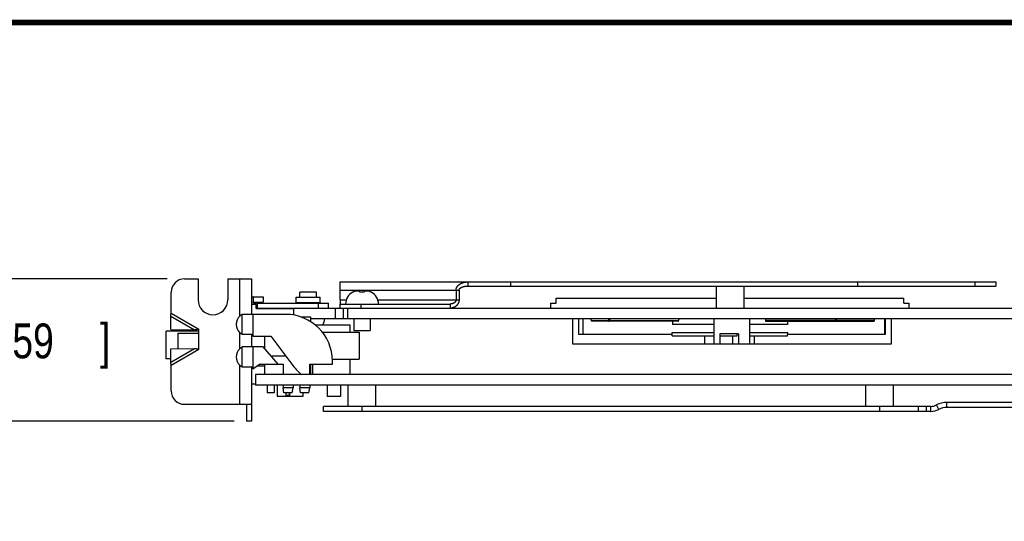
# Model space of a CAD drawing. Header units: inches. Extents: x 0.2 to 16.8, y 0.1 to 10.8.
# Tile 15 of 17: x 6.1 to 9.7, y 9 to 10.8. Entities that reach past the tile are written whole.
import ezdxf

# ---------------------------------------------------------------- set-up
doc = ezdxf.new("R2010")
doc.units = ezdxf.units.IN
doc.header["$LTSCALE"] = 0.935
doc.header["$MEASUREMENT"] = 0
doc.layers.get('0').update_dxf_attribs({"linetype": 'CONTINUOUS'})
doc.layers.add('DIMENSIONS', color=7, linetype='CONTINUOUS')
doc.styles.get("Standard").update_dxf_attribs({"font": 'txt', "width": 0.8})
doc.dimstyles.new('DIMSTYLE_1', dxfattribs={"dimtxt": 0.125, "dimasz": 0.18, "dimexe": 0.18, "dimexo": 0.0625, "dimgap": 0.09, "dimtad": 0, "dimtih": 1, "dimtoh": 1, "dimdec": 3, "dimlfac": 1.666667, "dimzin": 4, "dimdsep": 46, "dimtxsty": 'STANDARD', "dimblk": '_FILLED', "dimblk1": '_FILLED', "dimblk2": '_FILLED', "dimcen": 0.09, "dimadec": 0, "dimazin": 0, "dimtp": 0.01, "dimtm": 0.01, "dimtfac": 1, "dimtdec": 3, "dimtofl": 0, "dimtmove": 0, "dimatfit": 3, "dimldrblk": '_FILLED', "dimfxl": 1, "dimtolj": 1, "dimtzin": 4, "dimarcsym": 0})

# ---------------------------------------------------------------- blocks, each defined once
blk = doc.blocks.new('_FILLED')
at = {"color": 0, "linetype": 'BYBLOCK'}
blk.add_solid([(0, 0), (-1, 0.174), (-1, -0.174)], dxfattribs=at)
blk = doc.blocks.new('*D18')
at = {"layer": 'DIMENSIONS', "color": 2, "linetype": 'CONTINUOUS'}
for p, q in [((5.9212, 9.838), (5.9212, 10.198)), ((6.6747, 9.838), (5.7962, 9.838)), ((6.9147, 9.328), (5.7962, 9.328)), ((5.9212, 9.328), (5.9212, 8.968))]:
    blk.add_line(p, q, dxfattribs=at)
at = {"layer": 'DIMENSIONS', "color": 2, "linetype": 'CONTINUOUS', "xscale": 0.18, "yscale": 0.18, "zscale": 0.18}
for p, rotation in [((5.9212, 9.838), 270), ((5.9212, 9.328), 90)]:
    blk.add_blockref('_FILLED', p, dxfattribs=dict(at, rotation=rotation))
at = {"layer": 'DIMENSIONS', "color": 2, "linetype": 'CONTINUOUS', "width": 0.8}
for s, p in [('.850', (5.3087, 9.5531)), ('[', (5.8337, 9.5531)), ('21.59', (5.9337, 9.5531)), (']', (6.4337, 9.5531))]:
    blk.add_text(s, height=0.125, dxfattribs=at).set_placement(p)

msp = doc.modelspace()

# ---------------------------------------------------------------- linework, layer by layer
at = {"color": 7, "linetype": 'CONTINUOUS'}
for p, q in [((6.73716, 9.83801), (6.78576, 9.83801)), ((6.78576, 9.83801), (6.78576, 9.76301)), ((6.89256, 9.83801), (6.89256, 9.76301)), ((6.89256, 9.83801), (6.97716, 9.83801)), ((6.93516, 9.70454), (6.93516, 9.83801)), ((6.97716, 9.83801), (6.97716, 9.71081)), ((7.29515, 9.8275), (7.29515, 9.82619)), ((7.29515, 9.8275), (9.64716, 9.8275)), ((7.75355, 9.8275), (7.75355, 9.8125)), ((7.9058, 9.8275), (7.9058, 9.8125)), ((9.15095, 9.8275), (9.15095, 9.8125)), ((9.57216, 9.8275), (9.57216, 9.8125)), ((9.64716, 9.8275), (9.64716, 9.8125)), ((6.68916, 9.71517), (6.68916, 9.79001)), ((7.15103, 9.77201), (7.15103, 9.7903)), ((7.21009, 9.7903), (7.15103, 9.7903)), ((7.21009, 9.77201), (7.21009, 9.7903)), ((7.29515, 9.76301), (7.29515, 9.7975)), ((7.29515, 9.7975), (7.72173, 9.7975)), ((7.35364, 9.79504), (7.36503, 9.79504)), ((7.36558, 9.79072), (7.36493, 9.79587)), ((7.38259, 9.79587), (7.38194, 9.79072)), ((7.38248, 9.79504), (7.39388, 9.79504)), ((7.71112, 9.7975), (7.71112, 9.76301)), ((7.72173, 9.7975), (7.72173, 9.76301)), ((7.75355, 9.8125), (9.64716, 9.8125)), ((8.64427, 9.8125), (8.64427, 9.73301)), ((8.74325, 9.8125), (8.74325, 9.73301)), ((6.98316, 9.77321), (6.98316, 9.75521)), ((6.98316, 9.77321), (7.01916, 9.77321)), ((6.98316, 9.75521), (7.01916, 9.75521)), ((6.99816, 9.75101), (6.99816, 9.73301)), ((6.99816, 9.75101), (7.25316, 9.75101)), ((7.01916, 9.77321), (7.01916, 9.75521)), ((7.13706, 9.75401), (7.13706, 9.77201)), ((7.13706, 9.77201), (7.22406, 9.77201)), ((7.13706, 9.75401), (7.22406, 9.75401)), ((7.21716, 9.73301), (7.21716, 9.75101)), ((7.22406, 9.75401), (7.22406, 9.77201)), ((7.25316, 9.73301), (7.25316, 9.75101)), ((7.29515, 9.76301), (7.31709, 9.76301)), ((7.29515, 9.73301), (7.29515, 9.74801)), ((7.29515, 9.74801), (7.68991, 9.74801)), ((7.37015, 9.73301), (7.37015, 9.74801)), ((7.43042, 9.76301), (7.72173, 9.76301)), ((7.68991, 9.74801), (7.68991, 9.73301)), ((8.05124, 9.73301), (8.05124, 9.75097)), ((8.05124, 9.75097), (8.07014, 9.75097)), ((8.07014, 9.75097), (8.07014, 9.76845)), ((8.07014, 9.76845), (8.64427, 9.76845)), ((8.74325, 9.76845), (9.31738, 9.76845)), ((9.31738, 9.75097), (9.31738, 9.76845)), ((9.31738, 9.75097), (9.33628, 9.75097)), ((9.33628, 9.73301), (9.33628, 9.75097)), ((6.68916, 9.71517), (6.78816, 9.65801)), ((6.99369, 9.74639), (6.97716, 9.74639)), ((6.99369, 9.73222), (6.99369, 9.74639)), ((6.99369, 9.73222), (7.12834, 9.73222)), ((6.99816, 9.73301), (14.37336, 9.73301)), ((7.00356, 9.73301), (7.00356, 9.73222)), ((7.12834, 9.73222), (7.12834, 9.70839)), ((7.27836, 9.69581), (7.27836, 9.73301)), ((7.30656, 9.73301), (7.30656, 9.69581)), ((7.32156, 9.73301), (7.32156, 9.69581)), ((6.68833, 9.65659), (6.68761, 9.70441)), ((6.68761, 9.70441), (6.77261, 9.65533)), ((6.94353, 9.63881), (6.94353, 9.71081)), ((7.10001, 9.71081), (6.94353, 9.71081)), ((6.98256, 9.71081), (6.98256, 9.63281)), ((7.15415, 9.70181), (7.18856, 9.70181)), ((7.18856, 9.70181), (7.18856, 9.68549)), ((7.18856, 9.69581), (12.98256, 9.69581)), ((7.34423, 9.69581), (7.34423, 9.65353)), ((7.40329, 9.69581), (7.40329, 9.65353)), ((8.12818, 9.69581), (8.12818, 9.60545)), ((8.15094, 9.63853), (8.15094, 9.69581)), ((8.16672, 9.63853), (8.16672, 9.69581)), ((8.25754, 9.68749), (8.19666, 9.68749)), ((8.50777, 9.68608), (8.19722, 9.68608)), ((8.5089, 9.68749), (8.26066, 9.68749)), ((8.48706, 9.68608), (8.48706, 9.67396)), ((8.63706, 9.60545), (8.63706, 9.69581)), ((8.76462, 9.60545), (8.76462, 9.69581)), ((8.82094, 9.69032), (9.07008, 9.69032)), ((8.82305, 9.68608), (9.21053, 9.68608)), ((8.90045, 9.68608), (8.90045, 9.67396)), ((9.07438, 9.69032), (9.21111, 9.69032)), ((9.24767, 9.69581), (9.24767, 9.63853)), ((9.24965, 9.69581), (9.24965, 9.63853)), ((9.27326, 9.60545), (9.27326, 9.69581)), ((6.67116, 9.55151), (6.67116, 9.65051)), ((6.78816, 9.65051), (6.67116, 9.65051)), ((6.68833, 9.65659), (6.77261, 9.65533)), ((6.71316, 9.64391), (6.71316, 9.58781)), ((6.71316, 9.64391), (6.78816, 9.64391)), ((6.78816, 9.58601), (6.78816, 9.65801)), ((6.93516, 9.58754), (6.93516, 9.64509)), ((7.33149, 9.67198), (7.20725, 9.67198)), ((7.23188, 9.64661), (7.36376, 9.64661)), ((7.33149, 9.64661), (7.33149, 9.67198)), ((7.34423, 9.65353), (7.40329, 9.65353)), ((7.36376, 9.64661), (7.36376, 9.55061)), ((8.48588, 9.6338), (8.48588, 9.64561)), ((8.48588, 9.64561), (8.63706, 9.64561)), ((8.63706, 9.67396), (8.48706, 9.67396)), ((8.90045, 9.67396), (8.76462, 9.67396)), ((8.76462, 9.64561), (8.90163, 9.64561)), ((8.90163, 9.63853), (8.90163, 9.64561)), ((6.98256, 9.63881), (6.94353, 9.63881)), ((6.97716, 9.63881), (6.97716, 9.59381)), ((6.98256, 9.63281), (7.04616, 9.63281)), ((7.02376, 9.63281), (7.02376, 9.58913)), ((7.04616, 9.63281), (7.12162, 9.53201)), ((8.48588, 9.63853), (8.15094, 9.63853)), ((8.48588, 9.6338), (8.63706, 9.6338)), ((8.60177, 9.6338), (8.60177, 9.60545)), ((8.65678, 9.64089), (8.65678, 9.60545)), ((8.72447, 9.64089), (8.65678, 9.64089)), ((8.65678, 9.6338), (8.71895, 9.6338)), ((8.70306, 9.6338), (8.70306, 9.60545)), ((8.71895, 9.6338), (8.71895, 9.64089)), ((8.72447, 9.64089), (8.72447, 9.60545)), ((8.76462, 9.6338), (8.8995, 9.6338)), ((8.77975, 9.6338), (8.77975, 9.60545)), ((8.8995, 9.6338), (8.8995, 9.63853)), ((9.24965, 9.63853), (8.8995, 9.63853)), ((6.68761, 9.53962), (6.77261, 9.5887)), ((6.68761, 9.53962), (6.68833, 9.58744)), ((6.68833, 9.58744), (6.77261, 9.5887)), ((6.68916, 9.52886), (6.78816, 9.58601)), ((6.94353, 9.52181), (6.94353, 9.59381)), ((7.01976, 9.59381), (6.94353, 9.59381)), ((6.98256, 9.59381), (6.98256, 9.51581)), ((7.07256, 9.53201), (7.01976, 9.59381)), ((8.12818, 9.60545), (9.27326, 9.60545)), ((6.68779, 9.55151), (6.67116, 9.55151)), ((7.04693, 9.56201), (7.09916, 9.56201)), ((7.26739, 9.55061), (7.36376, 9.55061)), ((7.26756, 9.53201), (7.26756, 9.54326)), ((7.33149, 9.49481), (7.33149, 9.55061)), ((6.68916, 9.43601), (6.68916, 9.52886)), ((6.93516, 9.38801), (6.93516, 9.52809)), ((6.98256, 9.52181), (6.94353, 9.52181)), ((6.97716, 9.52181), (6.97716, 9.32801)), ((6.98256, 9.51581), (7.00656, 9.53201)), ((6.99767, 9.52601), (7.02376, 9.52601)), ((7.00656, 9.53201), (7.09056, 9.53201)), ((7.02376, 9.53201), (7.02376, 9.49481)), ((7.09056, 9.53201), (7.09056, 9.49481)), ((7.18656, 9.49481), (7.18656, 9.53201)), ((7.18656, 9.53201), (7.26756, 9.53201)), ((7.18856, 9.53201), (7.18856, 9.49481)), ((7.19616, 9.53201), (7.19616, 9.49481)), ((6.99156, 9.49481), (6.99156, 9.45701)), ((10.53156, 9.49481), (6.99156, 9.49481)), ((6.99156, 9.46056), (6.97716, 9.46056)), ((10.53156, 9.45701), (6.99156, 9.45701)), ((7.03416, 9.45701), (7.03416, 9.42881)), ((7.05816, 9.45701), (7.05816, 9.42881)), ((7.06905, 9.45701), (7.06905, 9.41568)), ((7.09056, 9.45701), (7.09056, 9.44681)), ((7.09356, 9.42881), (7.09056, 9.44681)), ((7.12356, 9.42881), (7.12656, 9.44681)), ((7.12656, 9.45701), (7.12656, 9.44681)), ((7.15056, 9.45701), (7.15056, 9.44681)), ((7.15356, 9.42881), (7.15056, 9.44681)), ((7.18356, 9.42881), (7.18656, 9.44681)), ((7.18656, 9.45701), (7.18656, 9.44681)), ((7.24881, 9.45701), (7.24881, 9.41568)), ((7.29606, 9.45701), (7.29606, 9.41568)), ((7.32427, 9.38053), (7.32427, 9.45701)), ((7.42325, 9.38053), (7.42325, 9.45701)), ((9.18127, 9.38053), (9.18127, 9.45701)), ((9.28025, 9.38053), (9.28025, 9.45701)), ((7.05816, 9.42881), (7.03416, 9.42881)), ((7.11204, 9.41568), (7.06905, 9.41568)), ((7.12356, 9.42881), (7.09356, 9.42881)), ((7.10016, 9.42881), (7.10016, 9.41981)), ((7.11216, 9.41981), (7.10016, 9.41981)), ((7.11204, 9.41981), (7.11204, 9.41568)), ((7.11216, 9.42881), (7.11216, 9.41981)), ((7.11417, 9.42881), (7.11417, 9.41568)), ((7.16141, 9.41568), (7.11417, 9.41568)), ((7.18356, 9.42881), (7.15356, 9.42881)), ((7.16141, 9.42881), (7.16141, 9.41568)), ((7.29606, 9.41568), (7.24881, 9.41568)), ((9.47154, 9.37693), (9.47154, 9.39493)), ((9.9771, 9.39493), (9.47154, 9.39493)), ((6.73716, 9.38801), (6.97716, 9.38801)), ((6.95916, 9.38801), (6.95916, 9.32801)), ((7.23576, 9.36253), (7.23576, 9.38053)), ((9.41393, 9.38053), (7.23576, 9.38053)), ((9.41393, 9.36253), (7.23576, 9.36253)), ((7.37376, 9.36253), (7.37376, 9.38053)), ((9.23076, 9.36253), (9.23076, 9.38053)), ((9.36876, 9.38053), (9.36876, 9.36253)), ((9.39876, 9.36253), (9.39876, 9.38053)), ((9.41393, 9.36253), (9.41393, 9.38053)), ((9.44274, 9.36973), (9.43427, 9.38561)), ((9.9771, 9.37693), (9.47154, 9.37693)), ((6.97716, 9.32801), (6.95916, 9.32801))]:
    msp.add_line(p, q, dxfattribs=at)
at = {"color": 7, "linetype": 'CONTINUOUS', "const_width": 0.02}
msp.add_lwpolyline([(16.75, 10.75859), (0.25, 10.75859)], dxfattribs=at)
at = {"color": 7, "linetype": 'CONTINUOUS'}
for centre, radius, start, end in [((6.73716, 9.79001), 0.048, 90, 180), ((7.36305, 9.74801), 0.04835, 117.95497, 180), ((7.38447, 9.74801), 0.04835, 0, 62.04503), ((6.83916, 9.76301), 0.0534, 180, 360), ((6.98316, 9.74921), 0.024, 90, 104.47826), ((6.98316, 9.74921), 0.006, 90, 180), ((6.99816, 9.71201), 0.039, 90, 118.18586), ((7.13406, 9.75401), 0.003, 270, 360), ((7.22706, 9.75401), 0.003, 180, 266.53846), ((6.99816, 9.71201), 0.021, 90, 102.27688), ((6.96394, 9.67481), 0.04138, 134.07633, 225.92367), ((6.96394, 9.67481), 0.04139, 119.55564, 121.66091), ((7.10001, 9.54326), 0.16755, 0, 90), ((7.19127, 9.69581), 0.04835, 330.46185, 360), ((6.96394, 9.67481), 0.04139, 238.33909, 240.44436), ((6.96394, 9.55781), 0.04138, 134.07633, 225.92367), ((6.96394, 9.55781), 0.04139, 119.55564, 121.66091), ((6.96394, 9.55781), 0.04139, 238.33909, 240.44436), ((7.30524, 9.66947), 0.22937, 216.81867, 229.59379), ((6.73716, 9.43601), 0.048, 180, 270), ((9.47154, 9.31571), 0.07921, 90, 118.06948), ((9.41393, 9.42374), 0.04321, 270, 298.06948), ((9.41393, 9.42374), 0.06121, 270, 298.06948), ((9.47154, 9.31571), 0.06121, 90, 118.06948)]:
    msp.add_arc(centre, radius, start, end, dxfattribs=at)
for points, knots in [([(7.29515, 9.8125), (7.29515, 9.81259), (7.29515, 9.81294), (7.29515, 9.81355), (7.29515, 9.81434), (7.29515, 9.81513), (7.29515, 9.81591), (7.29515, 9.81668), (7.29515, 9.81744), (7.29515, 9.81819), (7.29515, 9.81892), (7.29515, 9.81964), (7.29515, 9.82034), (7.29515, 9.82102), (7.29515, 9.82168), (7.29515, 9.82232), (7.29515, 9.82292), (7.29515, 9.82351), (7.29514, 9.82406), (7.29514, 9.82458), (7.29514, 9.82506), (7.29514, 9.82551), (7.29514, 9.82591), (7.29515, 9.82628), (7.29515, 9.82659), (7.29516, 9.82686), (7.29517, 9.82709), (7.29517, 9.82726), (7.29517, 9.82737), (7.29517, 9.82741), (7.29517, 9.82742)], [0, 0, 0, 0, 0.0168447, 0.0702746, 0.1234399, 0.1762316, 0.2285387, 0.2802491, 0.3312493, 0.3814315, 0.4306887, 0.4788984, 0.5259273, 0.5716367, 0.6158833, 0.6585198, 0.6994076, 0.7384387, 0.7754813, 0.8103556, 0.842877, 0.8728618, 0.9001331, 0.9245151, 0.9458322, 0.9639778, 0.978909, 0.9905846, 0.9989686, 1, 1, 1, 1]), ([(7.29517, 9.82742), (7.29517, 9.82743), (7.29517, 9.82746), (7.29516, 9.8275), (7.29515, 9.8275)], [0, 0, 0, 0, 0.6740934, 1, 1, 1, 1]), ([(7.71112, 9.7975), (7.71112, 9.79776), (7.71113, 9.79828), (7.71117, 9.79907), (7.71124, 9.79986), (7.71135, 9.80065), (7.71148, 9.80145), (7.71165, 9.80225), (7.71185, 9.80306), (7.71208, 9.80387), (7.71235, 9.80468), (7.71265, 9.80549), (7.71298, 9.80631), (7.71335, 9.80712), (7.71376, 9.80793), (7.71421, 9.80874), (7.71469, 9.80955), (7.71521, 9.81036), (7.71577, 9.81116), (7.71637, 9.81196), (7.71701, 9.81276), (7.7177, 9.81356), (7.71844, 9.81435), (7.71922, 9.81514), (7.72005, 9.81592), (7.72093, 9.81669), (7.72185, 9.81745), (7.72283, 9.8182), (7.72385, 9.81894), (7.72493, 9.81966), (7.72605, 9.82036), (7.72723, 9.82104), (7.72845, 9.8217), (7.72973, 9.82234), (7.73105, 9.82295), (7.73242, 9.82353), (7.73385, 9.82408), (7.73532, 9.8246), (7.73684, 9.82508), (7.7384, 9.82553), (7.73999, 9.82594), (7.74162, 9.8263), (7.74327, 9.82662), (7.74494, 9.82689), (7.74663, 9.82711), (7.74833, 9.82728), (7.75006, 9.82741), (7.7518, 9.82749), (7.75296, 9.8275), (7.75355, 9.8275)], [0, 0, 0, 0, 0.013614, 0.0273252, 0.0411518, 0.0551122, 0.069225, 0.0835093, 0.097984, 0.112669, 0.127581, 0.142715, 0.1580676, 0.1736573, 0.1895035, 0.2056264, 0.2220468, 0.2387867, 0.2558685, 0.2733388, 0.2912554, 0.3096453, 0.3285176, 0.3478816, 0.3677471, 0.3881243, 0.4090239, 0.4304605, 0.4524503, 0.4750042, 0.498129, 0.5218294, 0.5461075, 0.570963, 0.5964001, 0.6224433, 0.6491025, 0.6763523, 0.7041551, 0.7324612, 0.76121, 0.7903157, 0.8196589, 0.8491815, 0.8788997, 0.9088283, 0.9389807, 0.9693684, 1, 1, 1, 1]), ([(7.29515, 9.7975), (7.29515, 9.79776), (7.29515, 9.79828), (7.29515, 9.79907), (7.29515, 9.79986), (7.29515, 9.80065), (7.29515, 9.80145), (7.29515, 9.80225), (7.29515, 9.80305), (7.29515, 9.80386), (7.29515, 9.80467), (7.29515, 9.80549), (7.29515, 9.8063), (7.29515, 9.80711), (7.29515, 9.80792), (7.29515, 9.80873), (7.29515, 9.80954), (7.29515, 9.81035), (7.29515, 9.81115), (7.29515, 9.81187), (7.29515, 9.81232), (7.29515, 9.8125)], [0, 0, 0, 0, 0.0520008, 0.1043037, 0.1569009, 0.2097837, 0.2629419, 0.3163641, 0.3700378, 0.4239485, 0.4780689, 0.5322903, 0.5865077, 0.6406932, 0.6948178, 0.748851, 0.8027607, 0.856513, 0.9100709, 0.9634647, 1, 1, 1, 1]), ([(7.3414, 9.79072), (7.34132, 9.79072), (7.34118, 9.79072), (7.34097, 9.79072), (7.34079, 9.79072), (7.34065, 9.79072), (7.34054, 9.79072), (7.34046, 9.79072), (7.34041, 9.79072), (7.34039, 9.79072), (7.34039, 9.79072)], [0, 0, 0, 0, 0.2334558, 0.4362388, 0.6081547, 0.7490385, 0.8587551, 0.9371994, 0.9842961, 1, 1, 1, 1]), ([(7.35364, 9.79504), (7.35333, 9.79497), (7.35268, 9.79483), (7.35168, 9.79458), (7.3506, 9.79429), (7.34944, 9.79395), (7.34818, 9.79355), (7.34684, 9.79308), (7.34546, 9.79256), (7.34408, 9.79199), (7.34273, 9.79137), (7.34184, 9.79094), (7.3414, 9.79072)], [0, 0, 0, 0, 0.0736019, 0.1526528, 0.2380349, 0.3308102, 0.4322903, 0.5429882, 0.6578874, 0.7722496, 0.8862794, 1, 1, 1, 1]), ([(7.35794, 9.79587), (7.35769, 9.79582), (7.35717, 9.79574), (7.35637, 9.79559), (7.35552, 9.79543), (7.3546, 9.79524), (7.35397, 9.79511), (7.35364, 9.79504)], [0, 0, 0, 0, 0.17404, 0.3591456, 0.5570597, 0.7698507, 1, 1, 1, 1]), ([(7.36235, 9.79623), (7.36216, 9.79622), (7.3618, 9.7962), (7.36125, 9.79617), (7.3607, 9.79613), (7.36015, 9.79609), (7.3596, 9.79604), (7.35905, 9.79599), (7.35849, 9.79593), (7.35812, 9.79589), (7.35794, 9.79587)], [0, 0, 0, 0, 0.1248767, 0.2494041, 0.373724, 0.4980209, 0.6225189, 0.7474787, 0.8731959, 1, 1, 1, 1]), ([(7.36493, 9.79587), (7.36482, 9.79589), (7.3646, 9.79593), (7.36428, 9.79599), (7.36395, 9.79604), (7.36363, 9.79609), (7.36331, 9.79613), (7.36299, 9.79617), (7.36267, 9.7962), (7.36246, 9.79622), (7.36235, 9.79623)], [0, 0, 0, 0, 0.1279296, 0.2544123, 0.3798009, 0.5044103, 0.6285177, 0.7523611, 0.8761374, 1, 1, 1, 1]), ([(7.38194, 9.79072), (7.38158, 9.79072), (7.38086, 9.79072), (7.37978, 9.79072), (7.3787, 9.79072), (7.3776, 9.79072), (7.37651, 9.79072), (7.37541, 9.79072), (7.37431, 9.79072), (7.37321, 9.79072), (7.37211, 9.79072), (7.37101, 9.79072), (7.36991, 9.79072), (7.36882, 9.79072), (7.36773, 9.79072), (7.36665, 9.79072), (7.36594, 9.79072), (7.36558, 9.79072)], [0, 0, 0, 0, 0.0655583, 0.1315905, 0.1980245, 0.2647879, 0.3318079, 0.3990113, 0.4663249, 0.5336751, 0.6009887, 0.6681921, 0.7352121, 0.8019755, 0.8684095, 0.9344417, 1, 1, 1, 1]), ([(7.38517, 9.79623), (7.38506, 9.79622), (7.38485, 9.7962), (7.38452, 9.79617), (7.3842, 9.79613), (7.38388, 9.79609), (7.38356, 9.79604), (7.38324, 9.79599), (7.38291, 9.79593), (7.3827, 9.79589), (7.38259, 9.79587)], [0, 0, 0, 0, 0.1238627, 0.2476389, 0.3714823, 0.4955897, 0.6201991, 0.7455877, 0.8720704, 1, 1, 1, 1]), ([(7.38958, 9.79587), (7.38939, 9.79589), (7.38902, 9.79593), (7.38847, 9.79599), (7.38792, 9.79604), (7.38737, 9.79609), (7.38682, 9.79613), (7.38627, 9.79617), (7.38572, 9.7962), (7.38535, 9.79622), (7.38517, 9.79623)], [0, 0, 0, 0, 0.1268041, 0.2525213, 0.3774811, 0.5019791, 0.6262761, 0.750596, 0.8751233, 1, 1, 1, 1]), ([(7.39388, 9.79504), (7.39355, 9.79511), (7.39291, 9.79524), (7.392, 9.79543), (7.39114, 9.79559), (7.39034, 9.79574), (7.38983, 9.79582), (7.38958, 9.79587)], [0, 0, 0, 0, 0.2307205, 0.4437544, 0.6416313, 0.8264565, 1, 1, 1, 1]), ([(7.40611, 9.79072), (7.40567, 9.79094), (7.40478, 9.79138), (7.40343, 9.79199), (7.40205, 9.79256), (7.40067, 9.79309), (7.39933, 9.79355), (7.39808, 9.79395), (7.39691, 9.79429), (7.39584, 9.79458), (7.39483, 9.79483), (7.39419, 9.79497), (7.39388, 9.79504)], [0, 0, 0, 0, 0.1138869, 0.2280759, 0.3426389, 0.4575563, 0.5680682, 0.6694214, 0.7621092, 0.8474245, 0.9264284, 1, 1, 1, 1]), ([(7.40713, 9.79072), (7.40712, 9.79072), (7.4071, 9.79072), (7.40706, 9.79072), (7.40698, 9.79072), (7.40686, 9.79072), (7.40672, 9.79072), (7.40655, 9.79072), (7.40634, 9.79072), (7.40619, 9.79072), (7.40611, 9.79072)], [0, 0, 0, 0, 0.0157039, 0.0628006, 0.1412449, 0.2509615, 0.3918453, 0.5637612, 0.7665442, 1, 1, 1, 1]), ([(7.72173, 9.7975), (7.72173, 9.79761), (7.72173, 9.79782), (7.72175, 9.79815), (7.72179, 9.79848), (7.72184, 9.79881), (7.72191, 9.79914), (7.722, 9.79949), (7.72211, 9.79983), (7.72224, 9.80019), (7.72239, 9.80055), (7.72256, 9.80092), (7.72276, 9.80129), (7.72298, 9.80168), (7.72323, 9.80207), (7.72352, 9.80246), (7.72383, 9.80287), (7.72418, 9.80328), (7.72457, 9.8037), (7.72499, 9.80413), (7.72547, 9.80456), (7.72599, 9.80501), (7.72657, 9.80546), (7.7272, 9.80592), (7.7279, 9.80639), (7.72867, 9.80686), (7.72951, 9.80734), (7.73042, 9.80781), (7.73141, 9.80828), (7.73248, 9.80875), (7.73363, 9.80921), (7.73487, 9.80965), (7.7362, 9.81008), (7.73762, 9.8105), (7.73913, 9.81088), (7.74074, 9.81124), (7.74242, 9.81156), (7.74417, 9.81185), (7.74598, 9.81208), (7.74782, 9.81227), (7.7497, 9.8124), (7.75161, 9.81248), (7.7529, 9.8125), (7.75355, 9.8125)], [0, 0, 0, 0, 0.0084545, 0.0170006, 0.0256742, 0.0345124, 0.0435536, 0.0528382, 0.0624085, 0.0723094, 0.0825888, 0.0932982, 0.104474, 0.1161422, 0.1283494, 0.1411547, 0.1546222, 0.1688207, 0.1838245, 0.1997141, 0.2165872, 0.2345983, 0.2538966, 0.2745675, 0.2966937, 0.3203593, 0.3456492, 0.3726549, 0.4014755, 0.432199, 0.464892, 0.4996059, 0.5363734, 0.5752871, 0.6164322, 0.6597334, 0.7049972, 0.751928, 0.7999796, 0.8487701, 0.8983359, 0.9487324, 1, 1, 1, 1]), ([(7.29515, 9.76301), (7.29515, 9.76285), (7.29515, 9.76253), (7.29515, 9.76205), (7.29515, 9.76157), (7.29515, 9.76109), (7.29515, 9.76061), (7.29515, 9.76012), (7.29515, 9.75964), (7.29515, 9.75915), (7.29515, 9.75867), (7.29515, 9.75818), (7.29515, 9.75769), (7.29515, 9.7572), (7.29515, 9.75671), (7.29515, 9.75623), (7.29515, 9.75574), (7.29515, 9.75526), (7.29515, 9.75478), (7.29515, 9.75431), (7.29515, 9.75384), (7.29515, 9.75337), (7.29515, 9.75292), (7.29515, 9.75247), (7.29515, 9.75204), (7.29515, 9.75162), (7.29515, 9.75121), (7.29515, 9.75081), (7.29515, 9.75044), (7.29515, 9.75008), (7.29515, 9.74975), (7.29515, 9.74943), (7.29515, 9.74915), (7.29515, 9.74889), (7.29514, 9.74866), (7.29514, 9.74847), (7.29513, 9.74831), (7.29513, 9.74819), (7.29513, 9.74811), (7.29513, 9.74808), (7.29513, 9.74807)], [0, 0, 0, 0, 0.0321152, 0.0642869, 0.0965132, 0.1287923, 0.1611224, 0.193501, 0.2259251, 0.258391, 0.2908927, 0.3234756, 0.356169, 0.3889186, 0.4216591, 0.454323, 0.4868416, 0.5191454, 0.5511646, 0.5828544, 0.6142022, 0.6451589, 0.6756253, 0.7054949, 0.7346549, 0.7629876, 0.7903709, 0.8167134, 0.8419258, 0.8658706, 0.8883906, 0.9093212, 0.9284969, 0.9457586, 0.9609254, 0.9738678, 0.9845389, 0.9928982, 0.9989105, 1, 1, 1, 1]), ([(7.29513, 9.74807), (7.29513, 9.74806), (7.29513, 9.74804), (7.29514, 9.74801), (7.29515, 9.74801)], [0, 0, 0, 0, 0.6382959, 1, 1, 1, 1]), ([(7.72173, 9.76301), (7.72173, 9.7627), (7.72172, 9.76206), (7.72167, 9.76111), (7.72159, 9.76016), (7.72148, 9.75921), (7.72133, 9.75826), (7.72115, 9.75732), (7.72095, 9.75638), (7.7207, 9.75544), (7.72043, 9.75451), (7.72012, 9.75359), (7.71978, 9.75267), (7.71941, 9.75176), (7.719, 9.75085), (7.71856, 9.74996), (7.71809, 9.74908), (7.71759, 9.74821), (7.71705, 9.74735), (7.71649, 9.74651), (7.71589, 9.74568), (7.71526, 9.74487), (7.7146, 9.74408), (7.7139, 9.7433), (7.71318, 9.74254), (7.71242, 9.74181), (7.71164, 9.74109), (7.71082, 9.7404), (7.70998, 9.73973), (7.70911, 9.73908), (7.70821, 9.73846), (7.70728, 9.73787), (7.70633, 9.73731), (7.70535, 9.73678), (7.70435, 9.73627), (7.70332, 9.7358), (7.70228, 9.73537), (7.70121, 9.73496), (7.70013, 9.7346), (7.69904, 9.73427), (7.69793, 9.73397), (7.69681, 9.73372), (7.69568, 9.7335), (7.69454, 9.73332), (7.6934, 9.73319), (7.69224, 9.73309), (7.69108, 9.73303), (7.6903, 9.73301), (7.68991, 9.73301)], [0, 0, 0, 0, 0.0196077, 0.0392357, 0.0588906, 0.078579, 0.0983075, 0.1180833, 0.1379137, 0.1578063, 0.1777691, 0.1978201, 0.2179777, 0.2382448, 0.2586191, 0.279099, 0.2996835, 0.3203726, 0.3411673, 0.3620695, 0.3830873, 0.4042384, 0.4255345, 0.446976, 0.4685632, 0.4902959, 0.5121742, 0.5341975, 0.5563656, 0.5786807, 0.6011536, 0.6237911, 0.6465885, 0.6695381, 0.6926297, 0.7158504, 0.739185, 0.7626165, 0.7861198, 0.8096621, 0.8332333, 0.8568449, 0.8805084, 0.9042353, 0.9280372, 0.951925, 0.9759094, 1, 1, 1, 1]), ([(7.71112, 9.76301), (7.71112, 9.76285), (7.71111, 9.76253), (7.71108, 9.76205), (7.71103, 9.76157), (7.71095, 9.76109), (7.71085, 9.7606), (7.71073, 9.76012), (7.71058, 9.75963), (7.71041, 9.75915), (7.71021, 9.75866), (7.70999, 9.75817), (7.70974, 9.75769), (7.70946, 9.7572), (7.70916, 9.75671), (7.70882, 9.75622), (7.70846, 9.75573), (7.70806, 9.75525), (7.70764, 9.75477), (7.70718, 9.7543), (7.70668, 9.75383), (7.70616, 9.75336), (7.70559, 9.75291), (7.70499, 9.75246), (7.70436, 9.75203), (7.70369, 9.7516), (7.70298, 9.75119), (7.70223, 9.7508), (7.70145, 9.75042), (7.70063, 9.75007), (7.69977, 9.74973), (7.69888, 9.74942), (7.69796, 9.74913), (7.69701, 9.74887), (7.69604, 9.74865), (7.69505, 9.74845), (7.69405, 9.74829), (7.69304, 9.74817), (7.692, 9.74808), (7.69096, 9.74803), (7.69026, 9.74801), (7.68991, 9.74801)], [0, 0, 0, 0, 0.0167554, 0.0335742, 0.0504911, 0.0675413, 0.0847608, 0.1021869, 0.1198576, 0.1378128, 0.156093, 0.1747708, 0.1939136, 0.2135439, 0.2336799, 0.2543403, 0.2755452, 0.2973167, 0.319679, 0.3426778, 0.3663876, 0.3908625, 0.4161231, 0.4421864, 0.4690661, 0.4967723, 0.5253119, 0.5547265, 0.5850654, 0.6163254, 0.648472, 0.6814468, 0.7151672, 0.7495285, 0.7843265, 0.8194154, 0.8548118, 0.8905428, 0.9266353, 0.9631139, 1, 1, 1, 1]), ([(6.68761, 9.70441), (6.68767, 9.70485), (6.68779, 9.70574), (6.68798, 9.70707), (6.68817, 9.70841), (6.68836, 9.70975), (6.68856, 9.7111), (6.68876, 9.71246), (6.68896, 9.71381), (6.68909, 9.71472), (6.68916, 9.71517)], [0, 0, 0, 0, 0.122972, 0.246752, 0.3712267, 0.496282, 0.621803, 0.7476739, 0.8737785, 1, 1, 1, 1]), ([(6.93516, 9.70454), (6.93542, 9.7048), (6.93596, 9.70531), (6.93678, 9.70604), (6.93761, 9.70674), (6.93845, 9.70742), (6.93929, 9.70806), (6.94013, 9.70867), (6.94098, 9.70925), (6.94168, 9.7097), (6.94209, 9.70996), (6.94222, 9.71004)], [0, 0, 0, 0, 0.1242765, 0.2470131, 0.3681591, 0.4876737, 0.6055258, 0.7216923, 0.836158, 0.948914, 1, 1, 1, 1]), ([(8.19666, 9.68749), (8.19654, 9.68838), (8.1963, 9.69017), (8.19591, 9.69281), (8.19562, 9.69469), (8.19546, 9.69569), (8.19544, 9.69581)], [0, 0, 0, 0, 0.3226904, 0.6408275, 0.9542477, 1, 1, 1, 1]), ([(8.19722, 9.68608), (8.19722, 9.68608), (8.1972, 9.68608), (8.19716, 9.68609), (8.19712, 9.68611), (8.19708, 9.68614), (8.19704, 9.68619), (8.197, 9.68624), (8.19696, 9.68631), (8.19693, 9.68639), (8.19689, 9.68647), (8.19686, 9.68657), (8.19682, 9.68668), (8.19679, 9.68679), (8.19676, 9.68692), (8.19674, 9.68705), (8.19671, 9.68719), (8.19668, 9.68734), (8.19667, 9.68744), (8.19666, 9.68749)], [0, 0, 0, 0, 0.0106763, 0.0372169, 0.0662718, 0.099141, 0.1366817, 0.1794112, 0.2276131, 0.2814125, 0.340824, 0.4057827, 0.4761622, 0.5517879, 0.632445, 0.7178849, 0.8078301, 0.9019771, 1, 1, 1, 1]), ([(8.25747, 9.69032), (8.25745, 9.69027), (8.25742, 9.69015), (8.25738, 9.68998), (8.25734, 9.68981), (8.25731, 9.68963), (8.25729, 9.68945), (8.25728, 9.68927), (8.25727, 9.68909), (8.25727, 9.6889), (8.25728, 9.68872), (8.2573, 9.68854), (8.25732, 9.68836), (8.25735, 9.68818), (8.25738, 9.68801), (8.25742, 9.68784), (8.25747, 9.68767), (8.25753, 9.68751), (8.25759, 9.68736), (8.25765, 9.68721), (8.25773, 9.68707), (8.25781, 9.68694), (8.25789, 9.68681), (8.25798, 9.68669), (8.25807, 9.68659), (8.25816, 9.68649), (8.25826, 9.6864), (8.25837, 9.68632), (8.25847, 9.68625), (8.25858, 9.68619), (8.25869, 9.68615), (8.25881, 9.68611), (8.25892, 9.68609), (8.25902, 9.68608), (8.25908, 9.68608), (8.2591, 9.68608)], [0, 0, 0, 0, 0.0337664, 0.06805, 0.1027788, 0.1378762, 0.1732627, 0.2088563, 0.2445729, 0.2803277, 0.3160353, 0.351611, 0.3869708, 0.422033, 0.4567182, 0.4909505, 0.5246582, 0.5577745, 0.5902385, 0.6219959, 0.6530004, 0.6832141, 0.7126092, 0.7411687, 0.7688876, 0.7957742, 0.8218513, 0.8471571, 0.8717458, 0.8956883, 0.9190718, 0.9419988, 0.9645854, 0.9869585, 1, 1, 1, 1]), ([(8.25929, 9.69581), (8.25898, 9.69493), (8.25836, 9.6931), (8.25776, 9.69127), (8.25747, 9.69032)], [0, 0, 0, 0, 0.4852659, 1, 1, 1, 1]), ([(8.2591, 9.68608), (8.25912, 9.68608), (8.25917, 9.68608), (8.25926, 9.68609), (8.25938, 9.68611), (8.25949, 9.68614), (8.2596, 9.68619), (8.25971, 9.68624), (8.25981, 9.68631), (8.25992, 9.68639), (8.26002, 9.68647), (8.26012, 9.68657), (8.26021, 9.68668), (8.2603, 9.68679), (8.26038, 9.68692), (8.26046, 9.68705), (8.26053, 9.68719), (8.2606, 9.68733), (8.26064, 9.68744), (8.26066, 9.68749)], [0, 0, 0, 0, 0.0211874, 0.0723708, 0.1239922, 0.1763453, 0.2297006, 0.2842987, 0.3403454, 0.3980093, 0.4574213, 0.5186748, 0.5818278, 0.6469048, 0.7138995, 0.7827775, 0.8534788, 0.9259208, 1, 1, 1, 1]), ([(8.26066, 9.68749), (8.261, 9.68839), (8.2617, 9.69017), (8.26278, 9.69282), (8.26359, 9.6947), (8.26403, 9.69569), (8.26408, 9.69582)], [0, 0, 0, 0, 0.3204778, 0.6383878, 0.9536546, 1, 1, 1, 1]), ([(8.50777, 9.68608), (8.50777, 9.68608), (8.50781, 9.68608), (8.50788, 9.68609), (8.50796, 9.68611), (8.50804, 9.68614), (8.50812, 9.68618), (8.5082, 9.68624), (8.50828, 9.68631), (8.50836, 9.68639), (8.50843, 9.68647), (8.5085, 9.68657), (8.50857, 9.68668), (8.50863, 9.68679), (8.50869, 9.68692), (8.50875, 9.68705), (8.50881, 9.68719), (8.50886, 9.68734), (8.50888, 9.68744), (8.5089, 9.68749)], [0, 0, 0, 0, 0.0133647, 0.0568587, 0.1012887, 0.1472577, 0.1952812, 0.2457735, 0.2990474, 0.3553212, 0.4147296, 0.4773357, 0.5431424, 0.6121025, 0.6841268, 0.7590919, 0.836846, 0.9172136, 1, 1, 1, 1]), ([(8.5089, 9.68749), (8.50915, 9.6884), (8.50967, 9.6902), (8.51049, 9.69288), (8.5111, 9.69475), (8.51144, 9.69572), (8.51147, 9.69581)], [0, 0, 0, 0, 0.3251096, 0.6468429, 0.9650289, 1, 1, 1, 1]), ([(8.82094, 9.69032), (8.82092, 9.69027), (8.82088, 9.69016), (8.82082, 9.68999), (8.82078, 9.68982), (8.82074, 9.68964), (8.82071, 9.68946), (8.8207, 9.68929), (8.82069, 9.68911), (8.82069, 9.68893), (8.82069, 9.68875), (8.82071, 9.68857), (8.82074, 9.68839), (8.82077, 9.68822), (8.82082, 9.68804), (8.82087, 9.68788), (8.82093, 9.68771), (8.821, 9.68755), (8.82108, 9.6874), (8.82116, 9.68725), (8.82125, 9.6871), (8.82135, 9.68697), (8.82146, 9.68684), (8.82157, 9.68672), (8.82169, 9.68661), (8.82181, 9.68651), (8.82194, 9.68642), (8.82208, 9.68634), (8.82221, 9.68626), (8.82236, 9.6862), (8.8225, 9.68616), (8.82265, 9.68612), (8.82279, 9.68609), (8.82293, 9.68608), (8.82301, 9.68608), (8.82305, 9.68608)], [0, 0, 0, 0, 0.0318487, 0.0639014, 0.0961287, 0.1285003, 0.1609852, 0.1935519, 0.2261686, 0.2588032, 0.2914236, 0.3239978, 0.3564939, 0.3888804, 0.4211262, 0.4532008, 0.4850749, 0.5167203, 0.5481103, 0.5792206, 0.6100294, 0.640518, 0.6706714, 0.7004792, 0.7299357, 0.7590411, 0.7878013, 0.816229, 0.8443435, 0.8721708, 0.8997436, 0.9271009, 0.9542869, 0.9813506, 1, 1, 1, 1]), ([(8.82329, 9.69581), (8.8229, 9.69494), (8.8221, 9.69312), (8.82133, 9.69128), (8.82094, 9.69032)], [0, 0, 0, 0, 0.4807188, 1, 1, 1, 1]), ([(9.07008, 9.69032), (9.07006, 9.69027), (9.07003, 9.69015), (9.06999, 9.68998), (9.06995, 9.68981), (9.06993, 9.68963), (9.06991, 9.68945), (9.06989, 9.68927), (9.06989, 9.68909), (9.06989, 9.6889), (9.06989, 9.68872), (9.06991, 9.68854), (9.06993, 9.68836), (9.06996, 9.68818), (9.06999, 9.68801), (9.07004, 9.68784), (9.07008, 9.68767), (9.07014, 9.68751), (9.0702, 9.68736), (9.07027, 9.68721), (9.07034, 9.68707), (9.07042, 9.68694), (9.0705, 9.68681), (9.07059, 9.68669), (9.07068, 9.68659), (9.07078, 9.68649), (9.07088, 9.6864), (9.07098, 9.68632), (9.07109, 9.68625), (9.07119, 9.68619), (9.07131, 9.68615), (9.07142, 9.68611), (9.07153, 9.68609), (9.07163, 9.68608), (9.07169, 9.68608), (9.07171, 9.68608)], [0, 0, 0, 0, 0.0337664, 0.06805, 0.1027788, 0.1378762, 0.1732627, 0.2088563, 0.2445729, 0.2803277, 0.3160353, 0.351611, 0.3869708, 0.422033, 0.4567182, 0.4909505, 0.5246582, 0.5577745, 0.5902385, 0.6219959, 0.6530004, 0.6832141, 0.7126092, 0.7411687, 0.7688876, 0.7957742, 0.8218513, 0.8471571, 0.8717458, 0.8956883, 0.9190718, 0.9419988, 0.9645854, 0.9869585, 1, 1, 1, 1]), ([(9.0719, 9.69581), (9.07159, 9.69493), (9.07097, 9.6931), (9.07038, 9.69127), (9.07008, 9.69032)], [0, 0, 0, 0, 0.4852659, 1, 1, 1, 1]), ([(9.07171, 9.68608), (9.07173, 9.68608), (9.07178, 9.68608), (9.07187, 9.68609), (9.07199, 9.68611), (9.0721, 9.68614), (9.07221, 9.68619), (9.07232, 9.68624), (9.07243, 9.68631), (9.07253, 9.68639), (9.07263, 9.68647), (9.07273, 9.68657), (9.07282, 9.68668), (9.07291, 9.68679), (9.07299, 9.68692), (9.07307, 9.68705), (9.07315, 9.68719), (9.07321, 9.68733), (9.07325, 9.68744), (9.07327, 9.68749)], [0, 0, 0, 0, 0.0211874, 0.0723708, 0.1239922, 0.1763453, 0.2297006, 0.2842987, 0.3403454, 0.3980093, 0.4574213, 0.5186748, 0.5818278, 0.6469048, 0.7138995, 0.7827775, 0.8534788, 0.9259208, 1, 1, 1, 1]), ([(9.07327, 9.68749), (9.07361, 9.68839), (9.07431, 9.69017), (9.07539, 9.69282), (9.0762, 9.6947), (9.07664, 9.69569), (9.0767, 9.69582)], [0, 0, 0, 0, 0.3204778, 0.6383878, 0.9536546, 1, 1, 1, 1]), ([(9.21046, 9.69581), (9.21057, 9.69493), (9.2108, 9.6931), (9.21101, 9.69127), (9.21111, 9.69032)], [0, 0, 0, 0, 0.4840288, 1, 1, 1, 1]), ([(9.21111, 9.69032), (9.21112, 9.69027), (9.21113, 9.69015), (9.21115, 9.68998), (9.21116, 9.68981), (9.21117, 9.68963), (9.21118, 9.68945), (9.21118, 9.68927), (9.21118, 9.68909), (9.21118, 9.6889), (9.21118, 9.68872), (9.21118, 9.68854), (9.21117, 9.68836), (9.21116, 9.68818), (9.21115, 9.68801), (9.21113, 9.68784), (9.21111, 9.68768), (9.21109, 9.68752), (9.21107, 9.68736), (9.21105, 9.68721), (9.21102, 9.68707), (9.21099, 9.68694), (9.21096, 9.68681), (9.21093, 9.6867), (9.2109, 9.68659), (9.21087, 9.68649), (9.21083, 9.6864), (9.21079, 9.68632), (9.21076, 9.68626), (9.21072, 9.6862), (9.21068, 9.68615), (9.21064, 9.68611), (9.2106, 9.68609), (9.21056, 9.68608), (9.21054, 9.68608), (9.21053, 9.68608)], [0, 0, 0, 0, 0.0377516, 0.0764627, 0.1159917, 0.1561937, 0.1969205, 0.2380214, 0.2793443, 0.3207359, 0.3620425, 0.4031111, 0.4437896, 0.4839275, 0.5233769, 0.5619933, 0.5996356, 0.6361676, 0.6714584, 0.7053831, 0.7378239, 0.7686708, 0.7978228, 0.8251892, 0.8506909, 0.8742628, 0.8958566, 0.9154447, 0.9330271, 0.9486407, 0.9623758, 0.9744008, 0.9849988, 0.9946064, 1, 1, 1, 1]), ([(6.77261, 9.65533), (6.77335, 9.65545), (6.77482, 9.65569), (6.77704, 9.65606), (6.77926, 9.65644), (6.78148, 9.65683), (6.7837, 9.65722), (6.78593, 9.65762), (6.78741, 9.65788), (6.78816, 9.65801)], [0, 0, 0, 0, 0.141792, 0.2840723, 0.4267615, 0.5697799, 0.7130474, 0.8564821, 1, 1, 1, 1]), ([(6.94222, 9.63959), (6.94209, 9.63967), (6.94168, 9.63993), (6.94098, 9.64038), (6.94013, 9.64096), (6.93929, 9.64157), (6.93845, 9.64221), (6.93761, 9.64288), (6.93678, 9.64359), (6.93596, 9.64432), (6.93542, 9.64483), (6.93516, 9.64509)], [0, 0, 0, 0, 0.051086, 0.163842, 0.2783077, 0.3944742, 0.5123263, 0.6318409, 0.7529869, 0.8757235, 1, 1, 1, 1]), ([(6.77261, 9.5887), (6.77335, 9.58858), (6.77482, 9.58834), (6.77704, 9.58797), (6.77926, 9.58759), (6.78148, 9.5872), (6.7837, 9.58681), (6.78593, 9.58641), (6.78741, 9.58615), (6.78816, 9.58601)], [0, 0, 0, 0, 0.141792, 0.2840723, 0.4267615, 0.5697799, 0.7130474, 0.8564821, 1, 1, 1, 1]), ([(6.93516, 9.58754), (6.93542, 9.5878), (6.93596, 9.58831), (6.93678, 9.58904), (6.93761, 9.58974), (6.93845, 9.59042), (6.93929, 9.59106), (6.94013, 9.59167), (6.94098, 9.59225), (6.94168, 9.5927), (6.94209, 9.59296), (6.94222, 9.59304)], [0, 0, 0, 0, 0.1242765, 0.2470131, 0.3681591, 0.4876737, 0.6055258, 0.7216923, 0.836158, 0.948914, 1, 1, 1, 1]), ([(6.68916, 9.52886), (6.68909, 9.52931), (6.68896, 9.53021), (6.68876, 9.53157), (6.68856, 9.53292), (6.68836, 9.53427), (6.68817, 9.53562), (6.68798, 9.53696), (6.68779, 9.53829), (6.68767, 9.53918), (6.68761, 9.53962)], [0, 0, 0, 0, 0.1262215, 0.2523261, 0.378197, 0.503718, 0.6287733, 0.753248, 0.877028, 1, 1, 1, 1]), ([(6.94222, 9.52259), (6.94209, 9.52267), (6.94168, 9.52293), (6.94098, 9.52338), (6.94013, 9.52396), (6.93929, 9.52457), (6.93845, 9.52521), (6.93761, 9.52588), (6.93678, 9.52659), (6.93596, 9.52732), (6.93542, 9.52783), (6.93516, 9.52809)], [0, 0, 0, 0, 0.051086, 0.163842, 0.2783077, 0.3944742, 0.5123263, 0.6318409, 0.7529869, 0.8757235, 1, 1, 1, 1]), ([(7.12656, 9.44681), (7.12655, 9.44682), (7.12653, 9.44682), (7.12649, 9.44682), (7.12642, 9.44682), (7.12632, 9.44682), (7.12619, 9.44682), (7.12604, 9.44682), (7.12586, 9.44682), (7.12565, 9.44682), (7.12541, 9.44682), (7.12514, 9.44682), (7.12485, 9.44682), (7.12454, 9.44682), (7.1242, 9.44682), (7.12383, 9.44682), (7.12344, 9.44682), (7.12303, 9.44682), (7.12259, 9.44682), (7.12213, 9.44682), (7.12165, 9.44682), (7.12115, 9.44682), (7.12063, 9.44682), (7.12009, 9.44682), (7.11953, 9.44682), (7.11896, 9.44682), (7.11837, 9.44682), (7.11776, 9.44682), (7.11714, 9.44682), (7.1165, 9.44682), (7.11585, 9.44682), (7.11519, 9.44682), (7.11452, 9.44682), (7.11384, 9.44682), (7.11316, 9.44682), (7.11246, 9.44682), (7.11176, 9.44682), (7.11105, 9.44682), (7.11034, 9.44682), (7.10963, 9.44682), (7.10892, 9.44682), (7.1082, 9.44682), (7.10749, 9.44682), (7.10677, 9.44682), (7.10606, 9.44682), (7.10536, 9.44682), (7.10465, 9.44682), (7.10396, 9.44682), (7.10327, 9.44682), (7.10259, 9.44682), (7.10192, 9.44682), (7.10126, 9.44682), (7.10061, 9.44682), (7.09998, 9.44682), (7.09936, 9.44682), (7.09875, 9.44682), (7.09816, 9.44682), (7.09758, 9.44682), (7.09702, 9.44682), (7.09648, 9.44682), (7.09596, 9.44682), (7.09546, 9.44682), (7.09498, 9.44682), (7.09452, 9.44682), (7.09409, 9.44682), (7.09367, 9.44682), (7.09328, 9.44682), (7.09292, 9.44682), (7.09258, 9.44682), (7.09226, 9.44682), (7.09197, 9.44682), (7.09171, 9.44682), (7.09147, 9.44682), (7.09126, 9.44682), (7.09108, 9.44682), (7.09092, 9.44682), (7.09079, 9.44682), (7.0907, 9.44682), (7.09062, 9.44682), (7.09058, 9.44682), (7.09056, 9.44682), (7.09056, 9.44681)], [0, 0, 0, 0, 0.0004055, 0.0015907, 0.003564, 0.0063224, 0.0098613, 0.0141752, 0.0192573, 0.0250996, 0.0316928, 0.0390264, 0.047089, 0.0558677, 0.0653487, 0.075517, 0.0863564, 0.0978499, 0.1099793, 0.1227254, 0.136068, 0.1499861, 0.1644576, 0.1794597, 0.1949687, 0.2109599, 0.2274082, 0.2442875, 0.2615711, 0.2792318, 0.2972415, 0.3155718, 0.3341938, 0.3530779, 0.3721943, 0.3915128, 0.4110029, 0.4306337, 0.4503741, 0.4701931, 0.4900591, 0.5099409, 0.529807, 0.5496259, 0.5693664, 0.5889971, 0.6084872, 0.6278057, 0.6469221, 0.6658063, 0.6844282, 0.7027585, 0.7207682, 0.7384289, 0.7557125, 0.7725918, 0.7890401, 0.8050313, 0.8205403, 0.8355424, 0.8500139, 0.863932, 0.8772746, 0.8900207, 0.9021501, 0.9136436, 0.924483, 0.9346513, 0.9441323, 0.952911, 0.9609736, 0.9683072, 0.9749004, 0.9807427, 0.9858248, 0.9901387, 0.9936776, 0.996436, 0.9984093, 0.9995945, 1, 1, 1, 1]), ([(7.18656, 9.44681), (7.18655, 9.44682), (7.18653, 9.44682), (7.18649, 9.44682), (7.18642, 9.44682), (7.18632, 9.44682), (7.18619, 9.44682), (7.18604, 9.44682), (7.18586, 9.44682), (7.18565, 9.44682), (7.18541, 9.44682), (7.18514, 9.44682), (7.18485, 9.44682), (7.18454, 9.44682), (7.1842, 9.44682), (7.18383, 9.44682), (7.18344, 9.44682), (7.18303, 9.44682), (7.18259, 9.44682), (7.18213, 9.44682), (7.18165, 9.44682), (7.18115, 9.44682), (7.18063, 9.44682), (7.18009, 9.44682), (7.17953, 9.44682), (7.17896, 9.44682), (7.17837, 9.44682), (7.17776, 9.44682), (7.17714, 9.44682), (7.1765, 9.44682), (7.17585, 9.44682), (7.17519, 9.44682), (7.17452, 9.44682), (7.17384, 9.44682), (7.17316, 9.44682), (7.17246, 9.44682), (7.17176, 9.44682), (7.17105, 9.44682), (7.17034, 9.44682), (7.16963, 9.44682), (7.16892, 9.44682), (7.1682, 9.44682), (7.16749, 9.44682), (7.16677, 9.44682), (7.16606, 9.44682), (7.16536, 9.44682), (7.16465, 9.44682), (7.16396, 9.44682), (7.16327, 9.44682), (7.16259, 9.44682), (7.16192, 9.44682), (7.16126, 9.44682), (7.16061, 9.44682), (7.15998, 9.44682), (7.15936, 9.44682), (7.15875, 9.44682), (7.15816, 9.44682), (7.15758, 9.44682), (7.15702, 9.44682), (7.15648, 9.44682), (7.15596, 9.44682), (7.15546, 9.44682), (7.15498, 9.44682), (7.15452, 9.44682), (7.15409, 9.44682), (7.15367, 9.44682), (7.15328, 9.44682), (7.15292, 9.44682), (7.15258, 9.44682), (7.15226, 9.44682), (7.15197, 9.44682), (7.15171, 9.44682), (7.15147, 9.44682), (7.15126, 9.44682), (7.15108, 9.44682), (7.15092, 9.44682), (7.15079, 9.44682), (7.1507, 9.44682), (7.15062, 9.44682), (7.15058, 9.44682), (7.15056, 9.44682), (7.15056, 9.44681)], [0, 0, 0, 0, 0.0004055, 0.0015907, 0.003564, 0.0063224, 0.0098613, 0.0141752, 0.0192573, 0.0250996, 0.0316928, 0.0390264, 0.047089, 0.0558677, 0.0653487, 0.075517, 0.0863564, 0.0978499, 0.1099793, 0.1227254, 0.136068, 0.1499861, 0.1644576, 0.1794597, 0.1949687, 0.2109599, 0.2274082, 0.2442875, 0.2615711, 0.2792318, 0.2972415, 0.3155718, 0.3341938, 0.3530779, 0.3721943, 0.3915128, 0.4110029, 0.4306337, 0.4503741, 0.4701931, 0.4900591, 0.5099409, 0.529807, 0.5496259, 0.5693664, 0.5889971, 0.6084872, 0.6278057, 0.6469221, 0.6658063, 0.6844282, 0.7027585, 0.7207682, 0.7384289, 0.7557125, 0.7725918, 0.7890401, 0.8050313, 0.8205403, 0.8355424, 0.8500139, 0.863932, 0.8772746, 0.8900207, 0.9021501, 0.9136436, 0.924483, 0.9346513, 0.9441323, 0.952911, 0.9609736, 0.9683072, 0.9749004, 0.9807427, 0.9858248, 0.9901387, 0.9936776, 0.996436, 0.9984093, 0.9995945, 1, 1, 1, 1])]:
    msp.add_open_spline(points, degree=3, knots=knots, dxfattribs=at)

# ---------------------------------------------------------------- dimensions: what is measured, and where the dimension line sits
at = {"layer": 'DIMENSIONS', "color": 2, "linetype": 'CONTINUOUS'}
dim = msp.add_linear_dim(base=(5.92116, 9.32801), p1=(6.67466, 9.83801), p2=(6.91466, 9.32801), angle=270, dimstyle='DIMSTYLE_1', dxfattribs=at)
dim.commit()
dim.dimension.update_dxf_attribs({"geometry": '*D18', "text_midpoint": (5.92116, 9.61563), "dimtype": 160})

doc.saveas('drawing.dxf')
